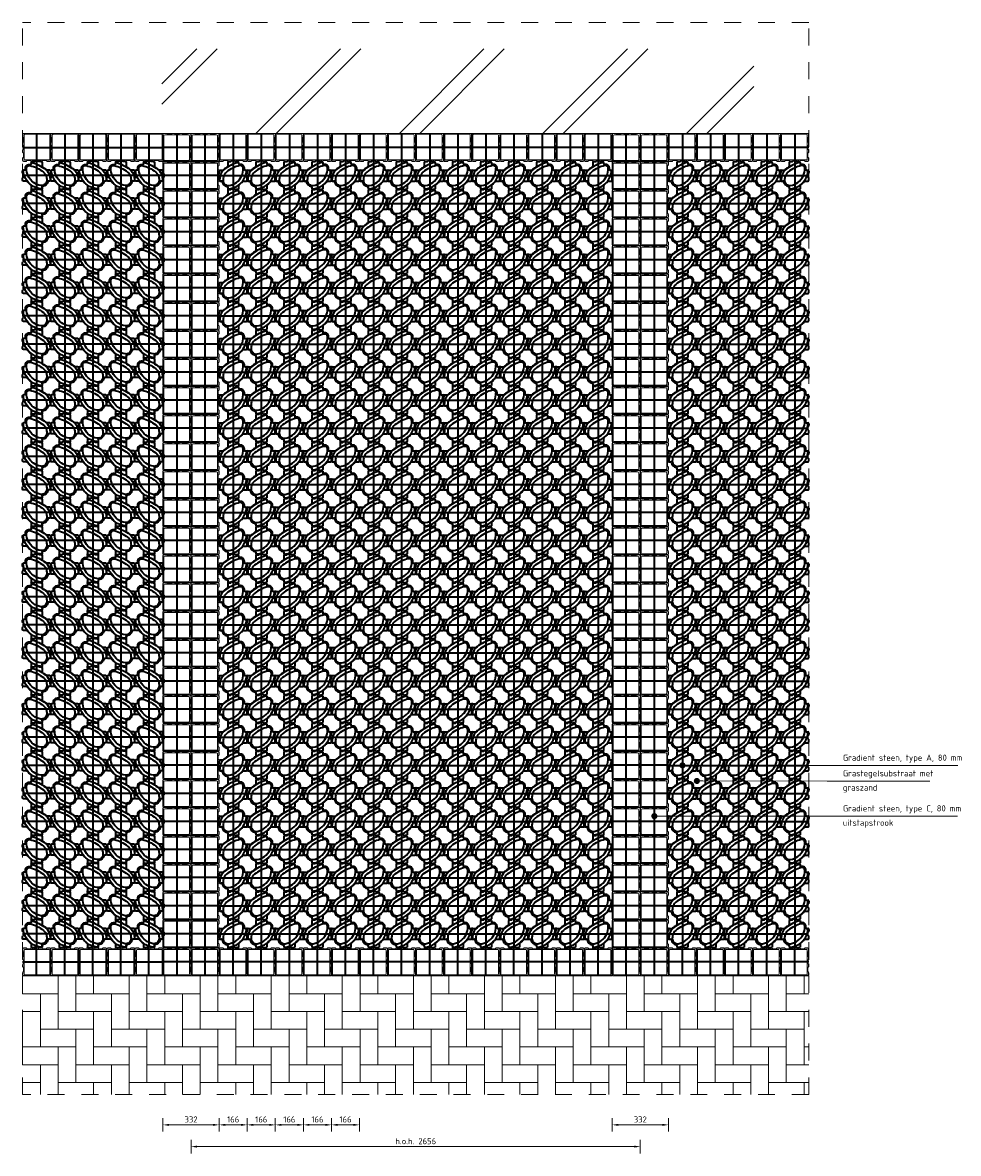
# Model space of a CAD drawing. Header units: metres. Extents: x 97967 to 197304, y 436003 to 872588.
# Tile 13 of 15: x 98650 to 98656, y 436295 to 436302. Entities that reach past the tile are written whole.
import ezdxf

# ---------------------------------------------------------------- set-up
doc = ezdxf.new("R2010")
doc.units = ezdxf.units.M
doc.linetypes.add('ZZ-AFBREEK-SO', pattern=[7, 4, -1, 1, -1])
for name, color, linetype, lineweight in [('B-WE-OG-TERREIN_GEVEL-SD', 7, 'Continuous', 18), ('N-WE-VH-GRADIENT', 90, 'Continuous', 35), ('N-WE-VH-GRADIENT-A', 90, 'Continuous', 35), ('N-WE-VH-GRADIENT-C', 1, 'Continuous', 13), ('N-WE-VH-M-20', 7, 'Continuous', 18), ('N-WE-VH-OPENVERHARDING_BETONSTRAATSTEEN-A', 3, 'Continuous', 18), ('N-WE-VH-T18-20', 1, 'Continuous', 18), ('X-XX-AL-AFBREEKLIJN-G', 7, 'ZZ-AFBREEK-SO', 18)]:
    doc.layers.add(name, color=color, linetype=linetype, lineweight=lineweight)
doc.layers.add('N-WE-VH-GRADIENT-S', color=7, linetype='Continuous')
doc.styles.add('NLCS-ISO-M20-T18', font='NLCS-ISO.ttf', dxfattribs={"height": 0.036})
doc.dimstyles.new('NLCS-M20-T18-PIJL_L2_H0', dxfattribs={"dimscale": 0.02, "dimtxt": 2.5, "dimasz": 1.8, "dimexe": 2, "dimexo": 2, "dimgap": 0.7, "dimtad": 1, "dimzin": 0, "dimdsep": 46, "dimtxsty": 'NLCS-ISO-M20-T18', "dimcen": 0, "dimdle": 2, "dimclrd": 256, "dimclre": 256, "dimclrt": 1, "dimadec": 0, "dimazin": 0, "dimtfac": 1, "dimtdec": 3, "dimtofl": 0, "dimtmove": 0, "dimatfit": 3, "dimfxl": 2, "dimfxlon": 1, "dimtfillclr": 256, "dimtolj": 1, "dimtzin": 0, "dimlwd": -1, "dimlwe": -1, "dimarcsym": 0})
doc.dimstyles.new('NLCS-M20-T18-PIJL_L3_H0', dxfattribs={"dimscale": 0.02, "dimtxt": 0.036, "dimasz": 1.8, "dimexe": 2, "dimexo": 2, "dimgap": 0.7, "dimtad": 1, "dimdec": 0, "dimlfac": 1000, "dimzin": 0, "dimdsep": 46, "dimtxsty": 'NLCS-ISO-M20-T18', "dimcen": 0, "dimdle": 2, "dimclrd": 256, "dimclre": 256, "dimclrt": 1, "dimadec": 0, "dimazin": 0, "dimtfac": 1, "dimtdec": 0, "dimtofl": 0, "dimtmove": 0, "dimatfit": 3, "dimfxl": 2, "dimfxlon": 1, "dimtfillclr": 256, "dimtolj": 1, "dimtzin": 0, "dimlwd": -1, "dimlwe": -1, "dimarcsym": 0})

# ---------------------------------------------------------------- blocks, each defined once
blk = doc.blocks.new('Grad C V14')
at = {"layer": 'N-WE-VH-GRADIENT'}
for p, q in [((0, -83), (0, 82.5)), ((83, 0), (-83, 0))]:
    blk.add_line(p, q, dxfattribs=at)
at = {"layer": 'N-WE-VH-GRADIENT-C'}
for p, q in [((-83, -78), (-83, 78)), ((-81.5, -76.5), (-81.5, 81.6)), ((-81.5, 81.5), (-60.2, 81.5)), ((-78, 83), (-63.8, 83)), ((-77.5, -72.4), (-77.5, 68.9)), ((-72.4, 73.9), (68.9, 73.9)), ((-54.8, 77.5), (-36.2, 77.5)), ((-30.8, 81.5), (-13, 81.5)), ((-16.6, 83), (-27.2, 83)), ((-11.7, 79.7), (-12.4, 80.7)), ((7.5, 77.5), (-7.5, 77.5)), ((11.7, 79.7), (12.4, 80.7)), ((30.8, 81.5), (13, 81.5)), ((16.6, 83), (27.2, 83)), ((54.8, 77.5), (36.2, 77.5)), ((78, 81.5), (60.1, 81.5)), ((78, 83), (62.9, 83)), ((73.9, 68.9), (73.9, -72.4)), ((81.5, 78), (81.5, 60.2)), ((83, 78), (83, 63.8)), ((77.5, 54.8), (77.5, 36.2)), ((77.5, -7.5), (77.5, 7.5)), ((79.7, 11.7), (80.7, 12.4)), ((81.5, 30.8), (81.5, 13)), ((83, 16.6), (83, 27.2)), ((77.5, -54.8), (77.5, -36.2)), ((79.7, -11.7), (80.7, -12.4)), ((81.5, -30.8), (81.5, -13)), ((81.5, -81.5), (81.5, -60.2)), ((83, -16.6), (83, -27.2)), ((83, -78), (83, -63.8)), ((78, -83), (-78, -83)), ((81.6, -81.5), (-76.5, -81.5)), ((68.9, -77.5), (-72.4, -77.5))]:
    blk.add_line(p, q, dxfattribs=at)
for centre, radius, start, end in [((-78, 78), 5.03, 90, 180), ((-72.4, 68.9), 5.03, 90, 180), ((-63.8, 78), 5.03, 26.74368, 90), ((-54.8, 82.5), 5.03, 206.74368, 270), ((-36.2, 82.5), 5.03, 270, 333.25632), ((-27.2, 78), 5.03, 90, 153.25632), ((-16.6, 78), 5.03, 33.36701, 90), ((-7.5, 82.5), 5.03, 213.36701, 270), ((7.5, 82.5), 5.03, 270, 326.63299), ((16.6, 78), 5.03, 90, 146.63299), ((27.2, 78), 5.03, 26.74368, 90), ((36.2, 82.5), 5.03, 206.74368, 270), ((54.8, 82.5), 5.03, 270, 333.25632), ((63.8, 78), 5.03, 90, 153.25632), ((68.9, 68.9), 5.03, 0, 90), ((78, 78), 5.03, 0, 90), ((78, 78), 3.52, 0, 90), ((82.5, 54.8), 5.03, 116.74368, 180), ((82.5, 36.2), 5.03, 180, 243.25632), ((82.5, 7.5), 5.03, 123.36701, 180), ((78, 63.8), 5.03, 296.74368, 0), ((78, 27.2), 5.03, 0, 63.25632), ((78, 16.6), 5.03, 303.36701, 0), ((82.5, -7.5), 5.03, 180, 236.63299), ((82.5, -36.2), 5.03, 116.74368, 180), ((82.5, -54.8), 5.03, 180, 243.25632), ((78, -27.2), 5.03, 296.74368, 0), ((78, -63.8), 5.03, 0, 63.25632), ((78, -16.6), 5.03, 0, 56.63299), ((-78, -78), 5.03, 180, 270), ((-76.5, -76.5), 5.03, 180, 270), ((-72.4, -72.4), 5.03, 180, 270), ((68.9, -72.4), 5.03, 270, 0), ((78, -78), 5.03, 270, 0)]:
    blk.add_arc(centre, radius, start, end, dxfattribs=at)
blk = doc.blocks.new('*U149')
at = {"layer": 'N-WE-VH-GRADIENT-S', "xscale": 0.001, "yscale": 0.001, "zscale": 0.001}
blk.add_blockref('Grad C V14', (0, 0), dxfattribs=at)
blk = doc.blocks.new('*U150')
at = {"layer": 'N-WE-VH-GRADIENT-S', "color": 0, "linetype": 'ByBlock', "lineweight": -2, "transparency": 16777216}
for p in [(0, 4.814), (0, 4.648), (0, 4.482), (0, 4.316), (0, 4.15), (0, 3.984), (0, 3.818), (0, 3.652), (0, 3.486), (0, 3.32), (0, 3.154), (0, 2.988), (0, 2.822), (0, 2.656), (0, 2.49), (0, 2.324), (0, 2.158), (0, 1.992), (0, 1.826), (0, 1.66), (0, 1.494), (0, 1.328), (0, 1.162), (0, 0.996), (0, 0.83), (0, 0.664), (0, 0.498), (0, 0.332), (0, 0.166), (0, 0)]:
    blk.add_blockref('*U149', p, dxfattribs=at)
blk = doc.blocks.new('Grad A V14')
at = {"layer": 'N-WE-VH-GRADIENT'}
for p, q in [((0, 88), (0, -77.5)), ((-88, 0), (77.5, 0))]:
    blk.add_line(p, q, dxfattribs=at)
at = {"layer": 'N-WE-VH-GRADIENT-A'}
for p, q in [((-32.2, 78), (-32.2, 55.1)), ((-27.2, 83), (-15.5, 83)), ((6.8, 88), (-6.8, 88)), ((15.5, 83), (27.2, 83)), ((26.6, 83), (18.4, 83)), ((32.2, 78), (32.2, 69)), ((-88, 6.8), (-88, -6.8)), ((-83, 15.5), (-83, 27.2)), ((-83, 26.6), (-83, 18.4)), ((-78, 32.2), (-61.2, 32.2)), ((69.9, 32.2), (78, 32.2)), ((77.5, -7.5), (77.5, 7.5)), ((79.7, 11.7), (80.7, 12.4)), ((83, 16.6), (83, 27.2)), ((83, 26.6), (83, 18.5)), ((-83, -27.2), (-83, -15.5)), ((-78, -32.2), (-69, -32.2)), ((32.2, -59.9), (32.2, -78)), ((59.9, -32.2), (78, -32.2)), ((80.7, -12.4), (79.7, -11.7)), ((83, -27.2), (83, -16.6)), ((-32.2, -68.3), (-32.2, -78)), ((-27.2, -83), (-16.6, -83)), ((-12.4, -80.7), (-11.7, -79.7)), ((-7.5, -77.5), (7.5, -77.5)), ((11.7, -79.7), (12.4, -80.7)), ((16.6, -83), (27.2, -83)), ((26.6, -83), (18.5, -83))]:
    blk.add_line(p, q, dxfattribs=at)
for centre, radius, start, end in [((86, -136.5), 221.3, 104.07776, 128.73198), ((-27.2, 78), 5.03, 90, 180), ((-28.7, 29.5), 51.9, 91.98504, 92.04054), ((-15.5, 88), 5.03, 270, 330), ((-6.8, 83), 5.03, 90, 150), ((6.8, 83), 5.03, 30, 90), ((15.5, 88), 5.03, 210, 270), ((27.2, 78), 5.03, 0, 90), ((37.2, 70.6), 5.03, 180, 282.54991), ((37.2, 69), 5.03, 180, 283.2753), ((-83, 6.8), 5.03, 120, 180), ((-88, 15.5), 5.03, 300, 0), ((-78, 27.2), 5.03, 90, 180), ((-7.6, -19.8), 71.7, 128.73198, 168.05761), ((-61.2, 37.2), 5.03, 270, 313.20835), ((-7.6, -19.8), 51.6, 128.73198, 168.05761), ((-7.6, -19.8), 73.3, 128.73198, 133.20835), ((86, -136.5), 222.8, 122.74637, 128.73198), ((86, -136.5), 201.2, 103.36715, 128.73198), ((-37.2, 55.1), 5.03, 302.74637, 0), ((-40.8, 40.7), 100.6, 306.5101, 1.68379), ((-40.8, 40.7), 120.8, 306.5101, 355.82259), ((43.3, 43.2), 23.1, 1.68379, 102.54991), ((43.3, 43.2), 21.5, 1.68379, 103.2753), ((43.3, 43.2), 16.5, 1.68379, 103.36715), ((-40.8, 40.7), 105.7, 358.20448, 1.68379), ((69.9, 37.2), 5.03, 178.20448, 270), ((-40.8, 40.7), 107.2, 358.22863, 1.68379), ((71.4, 37.2), 5.03, 178.22863, 270), ((82.5, 7.5), 5.03, 123.36701, 180), ((78, 27.2), 5.03, 0, 90), ((78, 16.6), 5.03, 303.36701, 0), ((-83, -6.8), 5.03, 180, 240), ((-88, -15.5), 5.03, 0, 60), ((-78, -27.2), 5.03, 180, 270), ((-29.5, -28.7), 51.9, 181.98504, 182.04054), ((23.6, -26.4), 103.6, 168.05761, 182.83734), ((-29.5, -28.7), 50.5, 181.98504, 183.57406), ((-70.5, -37.2), 5.03, 11.75453, 90), ((-69, -37.2), 5.03, 12.20018, 90), ((-29.5, -28.7), 36.9, 191.75453, 259.34796), ((-29.5, -28.7), 35.4, 192.20018, 258.94521), ((23.6, -26.4), 83.5, 168.05761, 182.83734), ((-29.5, -28.7), 30.3, 181.98504, 279.23802), ((-37.2, -68.3), 5.03, 0, 78.94521), ((-37.2, -69.9), 5.03, 0, 79.34796), ((-40.8, 40.7), 100.6, 279.23802, 306.5101), ((-40.8, 40.7), 120.8, 279.23802, 306.5101), ((37.2, -59.9), 5.03, 127.77975, 180), ((-40.8, 40.7), 122.3, 307.77975, 322.25892), ((59.9, -37.2), 5.03, 90, 142.25892), ((82.5, -7.5), 5.03, 180, 236.63299), ((78, -27.2), 5.03, 270, 0), ((78, -16.6), 5.03, 0, 56.63299), ((-27.2, -78), 5.03, 180, 270), ((-29.5, -28.7), 50.5, 267.05575, 279.23802), ((-16.6, -78), 5.03, 270, 326.63299), ((-7.5, -82.5), 5.03, 90, 146.63299), ((7.5, -82.5), 5.03, 33.36701, 90), ((16.6, -78), 5.03, 213.36701, 270), ((27.2, -78), 5.03, 270, 0)]:
    blk.add_arc(centre, radius, start, end, dxfattribs=at)
blk = doc.blocks.new('*U143')
at = {"layer": 'N-WE-VH-GRADIENT-S', "xscale": 0.001, "yscale": 0.001, "zscale": 0.001}
blk.add_blockref('Grad A V14', (0.0025, -0.0025), dxfattribs=at)
blk = doc.blocks.new('*U144')
at = {"layer": 'N-WE-VH-GRADIENT-A', "color": 0, "linetype": 'ByBlock', "lineweight": -2, "transparency": 16777216}
for p in [(0, 4.482), (0.166, 4.482), (0.332, 4.482), (0.498, 4.482), (0.664, 4.482), (0.83, 4.482), (0.996, 4.482), (1.162, 4.482), (1.328, 4.482), (1.494, 4.482), (1.66, 4.482), (1.826, 4.482), (1.992, 4.482), (2.158, 4.482), (0, 4.316), (0.166, 4.316), (0.332, 4.316), (0.498, 4.316), (0.664, 4.316), (0.83, 4.316), (0.996, 4.316), (1.162, 4.316), (1.328, 4.316), (1.494, 4.316), (1.66, 4.316), (1.826, 4.316), (1.992, 4.316), (2.158, 4.316), (0, 4.15), (0.166, 4.15), (0.332, 4.15), (0.498, 4.15), (0.664, 4.15), (0.83, 4.15), (0.996, 4.15), (1.162, 4.15), (1.328, 4.15), (1.494, 4.15), (1.66, 4.15), (1.826, 4.15), (1.992, 4.15), (2.158, 4.15), (0, 3.984), (0.166, 3.984), (0.332, 3.984), (0.498, 3.984), (0.664, 3.984), (0.83, 3.984), (0.996, 3.984), (1.162, 3.984), (1.328, 3.984), (1.494, 3.984), (1.66, 3.984), (1.826, 3.984), (1.992, 3.984), (2.158, 3.984), (0, 3.818), (0.166, 3.818), (0.332, 3.818), (0.498, 3.818), (0.664, 3.818), (0.83, 3.818), (0.996, 3.818), (1.162, 3.818), (1.328, 3.818), (1.494, 3.818), (1.66, 3.818), (1.826, 3.818), (1.992, 3.818), (2.158, 3.818), (0, 3.652), (0.166, 3.652), (0.332, 3.652), (0.498, 3.652), (0.664, 3.652), (0.83, 3.652), (0.996, 3.652), (1.162, 3.652), (1.328, 3.652), (1.494, 3.652), (1.66, 3.652), (1.826, 3.652), (1.992, 3.652), (2.158, 3.652), (0, 3.486), (0.166, 3.486), (0.332, 3.486), (0.498, 3.486), (0.664, 3.486), (0.83, 3.486), (0.996, 3.486), (1.162, 3.486), (1.328, 3.486), (1.494, 3.486), (1.66, 3.486), (1.826, 3.486), (1.992, 3.486), (2.158, 3.486), (0, 3.32), (0.166, 3.32), (0.332, 3.32), (0.498, 3.32), (0.664, 3.32), (0.83, 3.32), (0.996, 3.32), (1.162, 3.32), (1.328, 3.32), (1.494, 3.32), (1.66, 3.32), (1.826, 3.32), (1.992, 3.32), (2.158, 3.32), (0, 3.154), (0.166, 3.154), (0.332, 3.154), (0.498, 3.154), (0.664, 3.154), (0.83, 3.154), (0.996, 3.154), (1.162, 3.154), (1.328, 3.154), (1.494, 3.154), (1.66, 3.154), (1.826, 3.154), (1.992, 3.154), (2.158, 3.154), (0, 2.988), (0.166, 2.988), (0.332, 2.988), (0.498, 2.988), (0.664, 2.988), (0.83, 2.988), (0.996, 2.988), (1.162, 2.988), (1.328, 2.988), (1.494, 2.988), (1.66, 2.988), (1.826, 2.988), (1.992, 2.988), (2.158, 2.988), (0, 2.822), (0.166, 2.822), (0.332, 2.822), (0.498, 2.822), (0.664, 2.822), (0.83, 2.822), (0.996, 2.822), (1.162, 2.822), (1.328, 2.822), (1.494, 2.822), (1.66, 2.822), (1.826, 2.822), (1.992, 2.822), (2.158, 2.822), (0, 2.656), (0.166, 2.656), (0.332, 2.656), (0.498, 2.656), (0.664, 2.656), (0.83, 2.656), (0.996, 2.656), (1.162, 2.656), (1.328, 2.656), (1.494, 2.656), (1.66, 2.656), (1.826, 2.656), (1.992, 2.656), (2.158, 2.656), (0, 2.49), (0.166, 2.49), (0.332, 2.49), (0.498, 2.49), (0.664, 2.49), (0.83, 2.49), (0.996, 2.49), (1.162, 2.49), (1.328, 2.49), (1.494, 2.49), (1.66, 2.49), (1.826, 2.49), (1.992, 2.49), (2.158, 2.49), (0, 2.324), (0.166, 2.324), (0.332, 2.324), (0.498, 2.324), (0.664, 2.324), (0.83, 2.324), (0.996, 2.324), (1.162, 2.324), (1.328, 2.324), (1.494, 2.324), (1.66, 2.324), (1.826, 2.324), (1.992, 2.324), (2.158, 2.324), (0, 2.158), (0.166, 2.158), (0.332, 2.158), (0.498, 2.158), (0.664, 2.158), (0.83, 2.158), (0.996, 2.158), (1.162, 2.158), (1.328, 2.158), (1.494, 2.158), (1.66, 2.158), (1.826, 2.158), (1.992, 2.158), (2.158, 2.158), (0, 1.992), (0.166, 1.992), (0.332, 1.992), (0.498, 1.992), (0.664, 1.992), (0.83, 1.992), (0.996, 1.992), (1.162, 1.992), (1.328, 1.992), (1.494, 1.992), (1.66, 1.992), (1.826, 1.992), (1.992, 1.992), (2.158, 1.992), (0, 1.826), (0.166, 1.826), (0.332, 1.826), (0.498, 1.826), (0.664, 1.826), (0.83, 1.826), (0.996, 1.826), (1.162, 1.826), (1.328, 1.826), (1.494, 1.826), (1.66, 1.826), (1.826, 1.826), (1.992, 1.826), (2.158, 1.826), (0, 1.66), (0.166, 1.66), (0.332, 1.66), (0.498, 1.66), (0.664, 1.66), (0.83, 1.66), (0.996, 1.66), (1.162, 1.66), (1.328, 1.66), (1.494, 1.66), (1.66, 1.66), (1.826, 1.66), (1.992, 1.66), (2.158, 1.66), (0, 1.494), (0.166, 1.494), (0.332, 1.494), (0.498, 1.494), (0.664, 1.494), (0.83, 1.494), (0.996, 1.494), (1.162, 1.494), (1.328, 1.494), (1.494, 1.494), (1.66, 1.494), (1.826, 1.494), (1.992, 1.494), (2.158, 1.494), (0, 1.328), (0.166, 1.328), (0.332, 1.328), (0.498, 1.328), (0.664, 1.328), (0.83, 1.328), (0.996, 1.328), (1.162, 1.328), (1.328, 1.328), (1.494, 1.328), (1.66, 1.328), (1.826, 1.328), (1.992, 1.328), (2.158, 1.328), (0, 1.162), (0.166, 1.162), (0.332, 1.162), (0.498, 1.162), (0.664, 1.162), (0.83, 1.162), (0.996, 1.162), (1.162, 1.162), (1.328, 1.162), (1.494, 1.162), (1.66, 1.162), (1.826, 1.162), (1.992, 1.162), (2.158, 1.162), (0, 0.996), (0.166, 0.996), (0.332, 0.996), (0.498, 0.996), (0.664, 0.996), (0.83, 0.996), (0.996, 0.996), (1.162, 0.996), (1.328, 0.996), (1.494, 0.996), (1.66, 0.996), (1.826, 0.996), (1.992, 0.996), (2.158, 0.996), (0, 0.83), (0.166, 0.83), (0.332, 0.83), (0.498, 0.83), (0.664, 0.83), (0.83, 0.83), (0.996, 0.83), (1.162, 0.83), (1.328, 0.83), (1.494, 0.83), (1.66, 0.83), (1.826, 0.83), (1.992, 0.83), (2.158, 0.83), (0, 0.664), (0.166, 0.664), (0.332, 0.664), (0.498, 0.664), (0.664, 0.664), (0.83, 0.664), (0.996, 0.664), (1.162, 0.664), (1.328, 0.664), (1.494, 0.664), (1.66, 0.664), (1.826, 0.664), (1.992, 0.664), (2.158, 0.664), (0, 0.498), (0.166, 0.498), (0.332, 0.498), (0.498, 0.498), (0.664, 0.498), (0.83, 0.498), (0.996, 0.498), (1.162, 0.498), (1.328, 0.498), (1.494, 0.498), (1.66, 0.498), (1.826, 0.498), (1.992, 0.498), (2.158, 0.498), (0, 0.332), (0.166, 0.332), (0.332, 0.332), (0.498, 0.332), (0.664, 0.332), (0.83, 0.332), (0.996, 0.332), (1.162, 0.332), (1.328, 0.332), (1.494, 0.332), (1.66, 0.332), (1.826, 0.332), (1.992, 0.332), (2.158, 0.332), (0, 0.166), (0.166, 0.166), (0.332, 0.166), (0.498, 0.166), (0.664, 0.166), (0.83, 0.166), (0.996, 0.166), (1.162, 0.166), (1.328, 0.166), (1.494, 0.166), (1.66, 0.166), (1.826, 0.166), (1.992, 0.166), (2.158, 0.166), (0, 0), (0.166, 0), (0.332, 0), (0.498, 0), (0.664, 0), (0.83, 0), (0.996, 0), (1.162, 0), (1.328, 0), (1.494, 0), (1.66, 0), (1.826, 0), (1.992, 0), (2.158, 0)]:
    blk.add_blockref('*U143', p, dxfattribs=at)
blk = doc.blocks.new('*U141')
at = {"layer": 'N-WE-VH-GRADIENT-S', "xscale": 0.001, "yscale": 0.001, "zscale": 0.001}
blk.add_blockref('Grad C V14', (0, 0), dxfattribs=at)
blk = doc.blocks.new('*U142')
at = {"layer": 'N-WE-VH-GRADIENT-S', "color": 0, "linetype": 'ByBlock', "lineweight": -2, "transparency": 16777216}
for p in [(0, 0), (0.166, 0), (0.332, 0), (0.498, 0), (0.664, 0), (0.83, 0), (0.996, 0), (1.162, 0), (1.328, 0), (1.494, 0), (1.66, 0), (1.826, 0), (1.992, 0), (2.158, 0)]:
    blk.add_blockref('*U141', p, dxfattribs=at)
blk = doc.blocks.new('*U147')
at = {"layer": 'N-WE-VH-GRADIENT-S', "xscale": 0.001, "yscale": 0.001, "zscale": 0.001}
blk.add_blockref('Grad C V14', (0, 0), dxfattribs=at)
blk = doc.blocks.new('*U148')
at = {"layer": 'N-WE-VH-GRADIENT-S', "color": 0, "linetype": 'ByBlock', "lineweight": -2, "transparency": 16777216}
for p in [(0, 4.814), (0, 4.648), (0, 4.482), (0, 4.316), (0, 4.15), (0, 3.984), (0, 3.818), (0, 3.652), (0, 3.486), (0, 3.32), (0, 3.154), (0, 2.988), (0, 2.822), (0, 2.656), (0, 2.49), (0, 2.324), (0, 2.158), (0, 1.992), (0, 1.826), (0, 1.66), (0, 1.494), (0, 1.328), (0, 1.162), (0, 0.996), (0, 0.83), (0, 0.664), (0, 0.498), (0, 0.332), (0, 0.166), (0, 0)]:
    blk.add_blockref('*U147', p, dxfattribs=at)
blk = doc.blocks.new('*U145')
at = {"layer": 'N-WE-VH-GRADIENT-S', "xscale": 0.001, "yscale": 0.001, "zscale": 0.001}
blk.add_blockref('Grad C V14', (0, 0), dxfattribs=at)
blk = doc.blocks.new('*U146')
at = {"layer": 'N-WE-VH-GRADIENT-S', "color": 0, "linetype": 'ByBlock', "lineweight": -2, "transparency": 16777216}
for p in [(0, 0), (0.166, 0), (0.332, 0), (0.498, 0), (0.664, 0), (0.83, 0), (0.996, 0), (1.162, 0), (1.328, 0), (1.494, 0), (1.66, 0), (1.826, 0), (1.992, 0), (2.158, 0)]:
    blk.add_blockref('*U145', p, dxfattribs=at)
blk = doc.blocks.new('*U151')
at = {"layer": 'N-WE-VH-GRADIENT-S', "xscale": 0.001, "yscale": 0.001, "zscale": 0.001}
blk.add_blockref('Grad C V14', (0, 0), dxfattribs=at)
blk = doc.blocks.new('*U152')
at = {"layer": 'N-WE-VH-GRADIENT-S', "color": 0, "linetype": 'ByBlock', "lineweight": -2, "transparency": 16777216}
for p in [(0, 4.814), (0, 4.648), (0, 4.482), (0, 4.316), (0, 4.15), (0, 3.984), (0, 3.818), (0, 3.652), (0, 3.486), (0, 3.32), (0, 3.154), (0, 2.988), (0, 2.822), (0, 2.656), (0, 2.49), (0, 2.324), (0, 2.158), (0, 1.992), (0, 1.826), (0, 1.66), (0, 1.494), (0, 1.328), (0, 1.162), (0, 0.996), (0, 0.83), (0, 0.664), (0, 0.498), (0, 0.332), (0, 0.166), (0, 0)]:
    blk.add_blockref('*U151', p, dxfattribs=at)
blk = doc.blocks.new('*U153')
at = {"layer": 'N-WE-VH-GRADIENT-S', "xscale": 0.001, "yscale": 0.001, "zscale": 0.001}
blk.add_blockref('Grad A V14', (0.0025, -0.0025), dxfattribs=at)
blk = doc.blocks.new('*U154')
at = {"layer": 'N-WE-VH-GRADIENT-A', "color": 0, "linetype": 'ByBlock', "lineweight": -2, "transparency": 16777216}
for p in [(0, 4.482), (0.166, 4.482), (0.332, 4.482), (0.498, 4.482), (0.664, 4.482), (0, 4.316), (0.166, 4.316), (0.332, 4.316), (0.498, 4.316), (0.664, 4.316), (0, 4.15), (0.166, 4.15), (0.332, 4.15), (0.498, 4.15), (0.664, 4.15), (0, 3.984), (0.166, 3.984), (0.332, 3.984), (0.498, 3.984), (0.664, 3.984), (0, 3.818), (0.166, 3.818), (0.332, 3.818), (0.498, 3.818), (0.664, 3.818), (0, 3.652), (0.166, 3.652), (0.332, 3.652), (0.498, 3.652), (0.664, 3.652), (0, 3.486), (0.166, 3.486), (0.332, 3.486), (0.498, 3.486), (0.664, 3.486), (0, 3.32), (0.166, 3.32), (0.332, 3.32), (0.498, 3.32), (0.664, 3.32), (0, 3.154), (0.166, 3.154), (0.332, 3.154), (0.498, 3.154), (0.664, 3.154), (0, 2.988), (0.166, 2.988), (0.332, 2.988), (0.498, 2.988), (0.664, 2.988), (0, 2.822), (0.166, 2.822), (0.332, 2.822), (0.498, 2.822), (0.664, 2.822), (0, 2.656), (0.166, 2.656), (0.332, 2.656), (0.498, 2.656), (0.664, 2.656), (0, 2.49), (0.166, 2.49), (0.332, 2.49), (0.498, 2.49), (0.664, 2.49), (0, 2.324), (0.166, 2.324), (0.332, 2.324), (0.498, 2.324), (0.664, 2.324), (0, 2.158), (0.166, 2.158), (0.332, 2.158), (0.498, 2.158), (0.664, 2.158), (0, 1.992), (0.166, 1.992), (0.332, 1.992), (0.498, 1.992), (0.664, 1.992), (0, 1.826), (0.166, 1.826), (0.332, 1.826), (0.498, 1.826), (0.664, 1.826), (0, 1.66), (0.166, 1.66), (0.332, 1.66), (0.498, 1.66), (0.664, 1.66), (0, 1.494), (0.166, 1.494), (0.332, 1.494), (0.498, 1.494), (0.664, 1.494), (0, 1.328), (0.166, 1.328), (0.332, 1.328), (0.498, 1.328), (0.664, 1.328), (0, 1.162), (0.166, 1.162), (0.332, 1.162), (0.498, 1.162), (0.664, 1.162), (0, 0.996), (0.166, 0.996), (0.332, 0.996), (0.498, 0.996), (0.664, 0.996), (0, 0.83), (0.166, 0.83), (0.332, 0.83), (0.498, 0.83), (0.664, 0.83), (0, 0.664), (0.166, 0.664), (0.332, 0.664), (0.498, 0.664), (0.664, 0.664), (0, 0.498), (0.166, 0.498), (0.332, 0.498), (0.498, 0.498), (0.664, 0.498), (0, 0.332), (0.166, 0.332), (0.332, 0.332), (0.498, 0.332), (0.664, 0.332), (0, 0.166), (0.166, 0.166), (0.332, 0.166), (0.498, 0.166), (0.664, 0.166), (0, 0), (0.166, 0), (0.332, 0), (0.498, 0), (0.664, 0)]:
    blk.add_blockref('*U153', p, dxfattribs=at)
blk = doc.blocks.new('*U155')
at = {"layer": 'N-WE-VH-GRADIENT-S', "xscale": 0.001, "yscale": 0.001, "zscale": 0.001}
blk.add_blockref('Grad A V14', (0.0025, -0.0025), dxfattribs=at)
blk = doc.blocks.new('*U156')
at = {"layer": 'N-WE-VH-GRADIENT-A', "color": 0, "linetype": 'ByBlock', "lineweight": -2, "transparency": 16777216}
for p in [(0, 4.482), (0.166, 4.482), (0.332, 4.482), (0.498, 4.482), (0.664, 4.482), (0, 4.316), (0.166, 4.316), (0.332, 4.316), (0.498, 4.316), (0.664, 4.316), (0, 4.15), (0.166, 4.15), (0.332, 4.15), (0.498, 4.15), (0.664, 4.15), (0, 3.984), (0.166, 3.984), (0.332, 3.984), (0.498, 3.984), (0.664, 3.984), (0, 3.818), (0.166, 3.818), (0.332, 3.818), (0.498, 3.818), (0.664, 3.818), (0, 3.652), (0.166, 3.652), (0.332, 3.652), (0.498, 3.652), (0.664, 3.652), (0, 3.486), (0.166, 3.486), (0.332, 3.486), (0.498, 3.486), (0.664, 3.486), (0, 3.32), (0.166, 3.32), (0.332, 3.32), (0.498, 3.32), (0.664, 3.32), (0, 3.154), (0.166, 3.154), (0.332, 3.154), (0.498, 3.154), (0.664, 3.154), (0, 2.988), (0.166, 2.988), (0.332, 2.988), (0.498, 2.988), (0.664, 2.988), (0, 2.822), (0.166, 2.822), (0.332, 2.822), (0.498, 2.822), (0.664, 2.822), (0, 2.656), (0.166, 2.656), (0.332, 2.656), (0.498, 2.656), (0.664, 2.656), (0, 2.49), (0.166, 2.49), (0.332, 2.49), (0.498, 2.49), (0.664, 2.49), (0, 2.324), (0.166, 2.324), (0.332, 2.324), (0.498, 2.324), (0.664, 2.324), (0, 2.158), (0.166, 2.158), (0.332, 2.158), (0.498, 2.158), (0.664, 2.158), (0, 1.992), (0.166, 1.992), (0.332, 1.992), (0.498, 1.992), (0.664, 1.992), (0, 1.826), (0.166, 1.826), (0.332, 1.826), (0.498, 1.826), (0.664, 1.826), (0, 1.66), (0.166, 1.66), (0.332, 1.66), (0.498, 1.66), (0.664, 1.66), (0, 1.494), (0.166, 1.494), (0.332, 1.494), (0.498, 1.494), (0.664, 1.494), (0, 1.328), (0.166, 1.328), (0.332, 1.328), (0.498, 1.328), (0.664, 1.328), (0, 1.162), (0.166, 1.162), (0.332, 1.162), (0.498, 1.162), (0.664, 1.162), (0, 0.996), (0.166, 0.996), (0.332, 0.996), (0.498, 0.996), (0.664, 0.996), (0, 0.83), (0.166, 0.83), (0.332, 0.83), (0.498, 0.83), (0.664, 0.83), (0, 0.664), (0.166, 0.664), (0.332, 0.664), (0.498, 0.664), (0.664, 0.664), (0, 0.498), (0.166, 0.498), (0.332, 0.498), (0.498, 0.498), (0.664, 0.498), (0, 0.332), (0.166, 0.332), (0.332, 0.332), (0.498, 0.332), (0.664, 0.332), (0, 0.166), (0.166, 0.166), (0.332, 0.166), (0.498, 0.166), (0.664, 0.166), (0, 0), (0.166, 0), (0.332, 0), (0.498, 0), (0.664, 0)]:
    blk.add_blockref('*U155', p, dxfattribs=at)
blk = doc.blocks.new('*U157')
at = {"layer": 'N-WE-VH-GRADIENT-S', "xscale": 0.001, "yscale": 0.001, "zscale": 0.001}
blk.add_blockref('Grad C V14', (0, 0), dxfattribs=at)
blk = doc.blocks.new('*U158')
at = {"layer": 'N-WE-VH-GRADIENT-S', "color": 0, "linetype": 'ByBlock', "lineweight": -2, "transparency": 16777216}
for p in [(0, 0), (0.166, 0), (0.332, 0), (0.498, 0), (0.664, 0)]:
    blk.add_blockref('*U157', p, dxfattribs=at)
blk = doc.blocks.new('*U159')
at = {"layer": 'N-WE-VH-GRADIENT-S', "xscale": 0.001, "yscale": 0.001, "zscale": 0.001}
blk.add_blockref('Grad C V14', (0, 0), dxfattribs=at)
blk = doc.blocks.new('*U160')
at = {"layer": 'N-WE-VH-GRADIENT-S', "color": 0, "linetype": 'ByBlock', "lineweight": -2, "transparency": 16777216}
for p in [(0, 0), (0.166, 0), (0.332, 0), (0.498, 0), (0.664, 0)]:
    blk.add_blockref('*U159', p, dxfattribs=at)
blk = doc.blocks.new('*U161')
at = {"layer": 'N-WE-VH-GRADIENT-S', "xscale": 0.001, "yscale": 0.001, "zscale": 0.001}
blk.add_blockref('Grad C V14', (0, 0), dxfattribs=at)
blk = doc.blocks.new('*U162')
at = {"layer": 'N-WE-VH-GRADIENT-S', "color": 0, "linetype": 'ByBlock', "lineweight": -2, "transparency": 16777216}
for p in [(0, 0), (0.166, 0), (0.332, 0), (0.498, 0), (0.664, 0)]:
    blk.add_blockref('*U161', p, dxfattribs=at)
blk = doc.blocks.new('*U163')
at = {"layer": 'N-WE-VH-GRADIENT-S', "xscale": 0.001, "yscale": 0.001, "zscale": 0.001}
blk.add_blockref('Grad C V14', (0, 0), dxfattribs=at)
blk = doc.blocks.new('*U164')
at = {"layer": 'N-WE-VH-GRADIENT-S', "color": 0, "linetype": 'ByBlock', "lineweight": -2, "transparency": 16777216}
for p in [(0, 0), (0.166, 0), (0.332, 0), (0.498, 0), (0.664, 0)]:
    blk.add_blockref('*U163', p, dxfattribs=at)
blk = doc.blocks.new('SOG-GEVEL_RECHTS-D')
for p, q in [((0, 3.5), (0, 0)), ((0.5, 3.1722), (0.1722, 3.5)), ((0.5, 3.2922), (0.2922, 3.5)), ((0.5, 2.4437), (0, 2.9437)), ((0.5, 2.3237), (0, 2.8237)), ((0.5, 1.5952), (0, 2.0952)), ((0.5, 1.4752), (0, 1.9752)), ((0.5, 0.7467), (0, 1.2467)), ((0.5, 0.6267), (0, 1.1267)), ((0.3981, 0), (0, 0.3981)), ((0.2781, 0), (0, 0.2781))]:
    blk.add_line(p, q)
blk = doc.blocks.new('*D166')
at = {"layer": 'Defpoints', "color": 0, "ltscale": 0.2, "transparency": 16777216}
for p in [(98651.2567, 436296.2571), (98653.9127, 436296.2571), (98653.9127, 436295.2481)]:
    blk.add_point(p, dxfattribs=at)
at = {"layer": 'N-WE-VH-M-20', "ltscale": 0.2, "transparency": 16777216}
for p, q in [((98651.2567, 436295.2881), (98651.2567, 436295.2081)), ((98651.2927, 436295.2481), (98653.8767, 436295.2481)), ((98653.9127, 436295.2881), (98653.9127, 436295.2081))]:
    blk.add_line(p, q, dxfattribs=at)
for points in [[(98651.2927, 436295.2541), (98651.2927, 436295.2421), (98651.2567, 436295.2481)], [(98653.8767, 436295.2541), (98653.8767, 436295.2421), (98653.9127, 436295.2481)]]:
    blk.add_solid(points, dxfattribs=at)
at = {"layer": 'N-WE-VH-M-20', "color": 1, "ltscale": 0.2, "transparency": 16777216, "insert": (98652.5847, 436295.2802), "char_height": 0.036, "attachment_point": 5, "style": 'NLCS-ISO-M20-T18'}
blk.add_mtext('\\A1;h.o.h. 2656', dxfattribs=at)
blk = doc.blocks.new('*D167')
at = {"layer": 'Defpoints', "color": 0, "ltscale": 0.2, "transparency": 16777216}
for p in [(98651.5887, 436295.5571), (98651.7547, 436295.5571), (98651.7547, 436295.3767)]:
    blk.add_point(p, dxfattribs=at)
at = {"layer": 'N-WE-VH-M-20', "ltscale": 0.2, "transparency": 16777216}
for p, q in [((98651.5887, 436295.4167), (98651.5887, 436295.3367)), ((98651.6247, 436295.3767), (98651.7187, 436295.3767)), ((98651.7547, 436295.4167), (98651.7547, 436295.3367))]:
    blk.add_line(p, q, dxfattribs=at)
for points in [[(98651.6247, 436295.3827), (98651.6247, 436295.3707), (98651.5887, 436295.3767)], [(98651.7187, 436295.3827), (98651.7187, 436295.3707), (98651.7547, 436295.3767)]]:
    blk.add_solid(points, dxfattribs=at)
at = {"layer": 'N-WE-VH-M-20', "color": 1, "ltscale": 0.2, "transparency": 16777216, "insert": (98651.6717, 436295.4087), "char_height": 0.036, "attachment_point": 5, "style": 'NLCS-ISO-M20-T18'}
blk.add_mtext('\\A1;166', dxfattribs=at)
blk = doc.blocks.new('*D168')
at = {"layer": 'Defpoints', "color": 0, "ltscale": 0.2, "transparency": 16777216}
for p in [(98651.7547, 436295.5571), (98651.9207, 436295.5571), (98651.9207, 436295.3767)]:
    blk.add_point(p, dxfattribs=at)
at = {"layer": 'N-WE-VH-M-20', "ltscale": 0.2, "transparency": 16777216}
for p, q in [((98651.7547, 436295.4167), (98651.7547, 436295.3367)), ((98651.7907, 436295.3767), (98651.8847, 436295.3767)), ((98651.9207, 436295.4167), (98651.9207, 436295.3367))]:
    blk.add_line(p, q, dxfattribs=at)
for points in [[(98651.7907, 436295.3827), (98651.7907, 436295.3707), (98651.7547, 436295.3767)], [(98651.8847, 436295.3827), (98651.8847, 436295.3707), (98651.9207, 436295.3767)]]:
    blk.add_solid(points, dxfattribs=at)
at = {"layer": 'N-WE-VH-M-20', "color": 1, "ltscale": 0.2, "transparency": 16777216, "insert": (98651.8377, 436295.4087), "char_height": 0.036, "attachment_point": 5, "style": 'NLCS-ISO-M20-T18'}
blk.add_mtext('\\A1;166', dxfattribs=at)
blk = doc.blocks.new('*D169')
at = {"layer": 'Defpoints', "color": 0, "ltscale": 0.2, "transparency": 16777216}
for p in [(98651.9207, 436295.5571), (98652.0867, 436295.5571), (98652.0867, 436295.3767)]:
    blk.add_point(p, dxfattribs=at)
at = {"layer": 'N-WE-VH-M-20', "ltscale": 0.2, "transparency": 16777216}
for p, q in [((98651.9207, 436295.4167), (98651.9207, 436295.3367)), ((98651.9567, 436295.3767), (98652.0507, 436295.3767)), ((98652.0867, 436295.4167), (98652.0867, 436295.3367))]:
    blk.add_line(p, q, dxfattribs=at)
for points in [[(98651.9567, 436295.3827), (98651.9567, 436295.3707), (98651.9207, 436295.3767)], [(98652.0507, 436295.3827), (98652.0507, 436295.3707), (98652.0867, 436295.3767)]]:
    blk.add_solid(points, dxfattribs=at)
at = {"layer": 'N-WE-VH-M-20', "color": 1, "ltscale": 0.2, "transparency": 16777216, "insert": (98652.0037, 436295.4087), "char_height": 0.036, "attachment_point": 5, "style": 'NLCS-ISO-M20-T18'}
blk.add_mtext('\\A1;166', dxfattribs=at)
blk = doc.blocks.new('*D170')
at = {"layer": 'Defpoints', "color": 0, "ltscale": 0.2, "transparency": 16777216}
for p in [(98652.0867, 436295.5571), (98652.2527, 436295.5571), (98652.2527, 436295.3767)]:
    blk.add_point(p, dxfattribs=at)
at = {"layer": 'N-WE-VH-M-20', "ltscale": 0.2, "transparency": 16777216}
for p, q in [((98652.0867, 436295.4167), (98652.0867, 436295.3367)), ((98652.1227, 436295.3767), (98652.2167, 436295.3767)), ((98652.2527, 436295.4167), (98652.2527, 436295.3367))]:
    blk.add_line(p, q, dxfattribs=at)
for points in [[(98652.1227, 436295.3827), (98652.1227, 436295.3707), (98652.0867, 436295.3767)], [(98652.2167, 436295.3827), (98652.2167, 436295.3707), (98652.2527, 436295.3767)]]:
    blk.add_solid(points, dxfattribs=at)
at = {"layer": 'N-WE-VH-M-20', "color": 1, "ltscale": 0.2, "transparency": 16777216, "insert": (98652.1697, 436295.4087), "char_height": 0.036, "attachment_point": 5, "style": 'NLCS-ISO-M20-T18'}
blk.add_mtext('\\A1;166', dxfattribs=at)
blk = doc.blocks.new('*D171')
at = {"layer": 'Defpoints', "color": 0, "ltscale": 0.2, "transparency": 16777216}
for p in [(98651.4227, 436295.5571), (98651.5887, 436295.5571), (98651.5887, 436295.3767)]:
    blk.add_point(p, dxfattribs=at)
at = {"layer": 'N-WE-VH-M-20', "ltscale": 0.2, "transparency": 16777216}
for p, q in [((98651.4227, 436295.4167), (98651.4227, 436295.3367)), ((98651.4587, 436295.3767), (98651.5527, 436295.3767)), ((98651.5887, 436295.4167), (98651.5887, 436295.3367))]:
    blk.add_line(p, q, dxfattribs=at)
for points in [[(98651.4587, 436295.3827), (98651.4587, 436295.3707), (98651.4227, 436295.3767)], [(98651.5527, 436295.3827), (98651.5527, 436295.3707), (98651.5887, 436295.3767)]]:
    blk.add_solid(points, dxfattribs=at)
at = {"layer": 'N-WE-VH-M-20', "color": 1, "ltscale": 0.2, "transparency": 16777216, "insert": (98651.5057, 436295.4087), "char_height": 0.036, "attachment_point": 5, "style": 'NLCS-ISO-M20-T18'}
blk.add_mtext('\\A1;166', dxfattribs=at)
blk = doc.blocks.new('*D172')
at = {"layer": 'Defpoints', "color": 0, "ltscale": 0.2, "transparency": 16777216}
for p in [(98651.0907, 436296.5058), (98651.4227, 436295.5571), (98651.4227, 436295.3767)]:
    blk.add_point(p, dxfattribs=at)
at = {"layer": 'N-WE-VH-M-20', "ltscale": 0.2, "transparency": 16777216}
for p, q in [((98651.0907, 436295.4167), (98651.0907, 436295.3367)), ((98651.1267, 436295.3767), (98651.3867, 436295.3767)), ((98651.4227, 436295.4167), (98651.4227, 436295.3367))]:
    blk.add_line(p, q, dxfattribs=at)
for points in [[(98651.1267, 436295.3827), (98651.1267, 436295.3707), (98651.0907, 436295.3767)], [(98651.3867, 436295.3827), (98651.3867, 436295.3707), (98651.4227, 436295.3767)]]:
    blk.add_solid(points, dxfattribs=at)
at = {"layer": 'N-WE-VH-M-20', "color": 1, "ltscale": 0.2, "transparency": 16777216, "insert": (98651.2567, 436295.4087), "char_height": 0.036, "attachment_point": 5, "style": 'NLCS-ISO-M20-T18'}
blk.add_mtext('\\A1;332', dxfattribs=at)
blk = doc.blocks.new('*D173')
at = {"layer": 'Defpoints', "color": 0, "ltscale": 0.2, "transparency": 16777216}
for p in [(98653.7467, 436296.5058), (98654.0787, 436295.5571), (98654.0787, 436295.3767)]:
    blk.add_point(p, dxfattribs=at)
at = {"layer": 'N-WE-VH-M-20', "ltscale": 0.2, "transparency": 16777216}
for p, q in [((98653.7467, 436295.4167), (98653.7467, 436295.3367)), ((98653.7827, 436295.3767), (98654.0427, 436295.3767)), ((98654.0787, 436295.4167), (98654.0787, 436295.3367))]:
    blk.add_line(p, q, dxfattribs=at)
for points in [[(98653.7827, 436295.3827), (98653.7827, 436295.3707), (98653.7467, 436295.3767)], [(98654.0427, 436295.3827), (98654.0427, 436295.3707), (98654.0787, 436295.3767)]]:
    blk.add_solid(points, dxfattribs=at)
at = {"layer": 'N-WE-VH-M-20', "color": 1, "ltscale": 0.2, "transparency": 16777216, "insert": (98653.9127, 436295.4087), "char_height": 0.036, "attachment_point": 5, "style": 'NLCS-ISO-M20-T18'}
blk.add_mtext('\\A1;332', dxfattribs=at)

msp = doc.modelspace()

# ---------------------------------------------------------------- hatches: boundary and pattern name
at = {"layer": 'N-WE-VH-OPENVERHARDING_BETONSTRAATSTEEN-A', "ltscale": 0.2, "transparency": 33554687}
h = msp.add_hatch(dxfattribs=at)
h.set_pattern_fill('AVH-BSS_KEIFORMAAT_ELLEBOOG', color=3, pattern_type=2)
h.set_pattern_definition([(0, (98650.26072, 436296.25707), (0.105, 0.105), [0.315, -0.105]), (270, (98650.26072, 436296.46707), (0.105, 0.105), [0.315, -0.105])])
h.paths.add_polyline_path([(98650.2607, 436295.5571), (98654.9087, 436295.5571), (98654.9087, 436296.2571), (98650.2607, 436296.2571)])

# ---------------------------------------------------------------- linework, layer by layer
at = {"layer": 'X-XX-AL-AFBREEKLIJN-G', "ltscale": 0.02}
for p, q in [((98650.2607, 436295.5571), (98650.2607, 436301.8918)), ((98654.9087, 436301.8918), (98650.2607, 436301.8918)), ((98654.9087, 436295.5571), (98654.9087, 436301.8918)), ((98654.9087, 436295.5571), (98650.2607, 436295.5571))]:
    msp.add_line(p, q, dxfattribs=at)

# ---------------------------------------------------------------- block references
at = {"layer": 'B-WE-OG-TERREIN_GEVEL-SD', "ltscale": 0.2, "rotation": 90}
msp.add_blockref('SOG-GEVEL_RECHTS-D', (98654.5837, 436301.2371), dxfattribs=at)
at = {"layer": 'N-WE-VH-GRADIENT-A', "xscale": -1}
msp.add_blockref('*U156', (98651.0102, 436296.5083), dxfattribs=at)
at = {"layer": 'N-WE-VH-GRADIENT-A'}
for name, p in [('*U144', (98651.5032, 436296.5083)), ('*U154', (98654.1592, 436296.5083))]:
    msp.add_blockref(name, p, dxfattribs=at)
at = {"layer": 'N-WE-VH-GRADIENT-S', "rotation": 180}
msp.add_blockref('*U164', (98651.0077, 436301.1541), dxfattribs=at)
at = {"layer": 'N-WE-VH-GRADIENT-S'}
for name, p in [('*U152', (98651.1737, 436296.3401)), ('*U148', (98651.3397, 436296.3401)), ('*U150', (98653.8297, 436296.3401)), ('*U150', (98653.9957, 436296.3401)), ('*U142', (98651.5057, 436296.3401)), ('*U158', (98654.1617, 436296.3401))]:
    msp.add_blockref(name, p, dxfattribs=at)
at = {"layer": 'N-WE-VH-GRADIENT-S', "xscale": -1, "rotation": 180}
for name, p in [('*U146', (98651.5057, 436301.1541)), ('*U162', (98654.1617, 436301.1541))]:
    msp.add_blockref(name, p, dxfattribs=at)
at = {"layer": 'N-WE-VH-GRADIENT-S', "xscale": -1}
msp.add_blockref('*U160', (98651.0077, 436296.3401), dxfattribs=at)

# ---------------------------------------------------------------- texts
at = {"layer": 'N-WE-VH-T18-20', "ltscale": 0.2, "style": 'NLCS-ISO-M20-T18'}
for s, p in [('Gradient steen, type A, 80 mm', (98655.1104, 436297.529)), ('Grastegelsubstraat met', (98655.1104, 436297.4367)), ('graszand', (98655.1104, 436297.3522)), ('Gradient steen, type C, 80 mm', (98655.1104, 436297.2293)), ('uitstapstrook', (98655.1104, 436297.1445))]:
    msp.add_text(s, height=0.036, dxfattribs=at).set_placement(p)

# ---------------------------------------------------------------- dimensions: what is measured, and where the dimension line sits
at = {"layer": 'N-WE-VH-M-20', "ltscale": 0.2}
for base, p1, p2, picture, middle in [((98651.4227, 436295.3767), (98651.0907, 436296.5058), (98651.4227, 436295.5571), '*D172', (98651.2567, 436295.4087)), ((98654.0787, 436295.3767), (98653.7467, 436296.5058), (98654.0787, 436295.5571), '*D173', (98653.9127, 436295.4087)), ((98651.5887, 436295.3767), (98651.4227, 436295.5571), (98651.5887, 436295.5571), '*D171', (98651.5057, 436295.4087)), ((98651.7547, 436295.3767), (98651.5887, 436295.5571), (98651.7547, 436295.5571), '*D167', (98651.6717, 436295.4087))]:
    dim = msp.add_linear_dim(base=base, p1=p1, p2=p2, dimstyle='NLCS-M20-T18-PIJL_L3_H0', dxfattribs=at)
    dim.commit()
    dim.dimension.update_dxf_attribs({"geometry": picture, "text_midpoint": middle})
dim = msp.add_linear_dim(base=(98653.9127, 436295.2481), p1=(98651.2567, 436296.2571), p2=(98653.9127, 436296.2571), text='h.o.h. 2656', dimstyle='NLCS-M20-T18-PIJL_L3_H0', dxfattribs=at)
dim.commit()
dim.dimension.update_dxf_attribs({"geometry": '*D166', "text_midpoint": (98652.5847, 436295.2802)})
for base, p1, p2, picture, middle in [((98651.9207, 436295.3767), (98651.7547, 436295.5571), (98651.9207, 436295.5571), '*D168', (98651.8377, 436295.4087)), ((98652.0867, 436295.3767), (98651.9207, 436295.5571), (98652.0867, 436295.5571), '*D169', (98652.0037, 436295.4087)), ((98652.2527, 436295.3767), (98652.0867, 436295.5571), (98652.2527, 436295.5571), '*D170', (98652.1697, 436295.4087))]:
    dim = msp.add_linear_dim(base=base, p1=p1, p2=p2, dimstyle='NLCS-M20-T18-PIJL_L3_H0', override={"dimtmove": 1}, dxfattribs=at)
    dim.commit()
    dim.dimension.update_dxf_attribs({"geometry": picture, "text_midpoint": middle})

# ---------------------------------------------------------------- leaders
for points in [[(98654.1617, 436297.5018), (98655.017, 436297.5013), (98655.7903, 436297.5013)], [(98654.247, 436297.4095), (98655.017, 436297.409), (98655.6253, 436297.409)], [(98653.9957, 436297.2017), (98655.017, 436297.2017), (98655.7882, 436297.2017)]]:
    msp.add_leader(points, dimstyle='NLCS-M20-T18-PIJL_L2_H0', override={"dimgap": 0.7, "dimtad": 0, "dimldrblk": 'Dot'}, dxfattribs=at)

doc.saveas('drawing.dxf')
